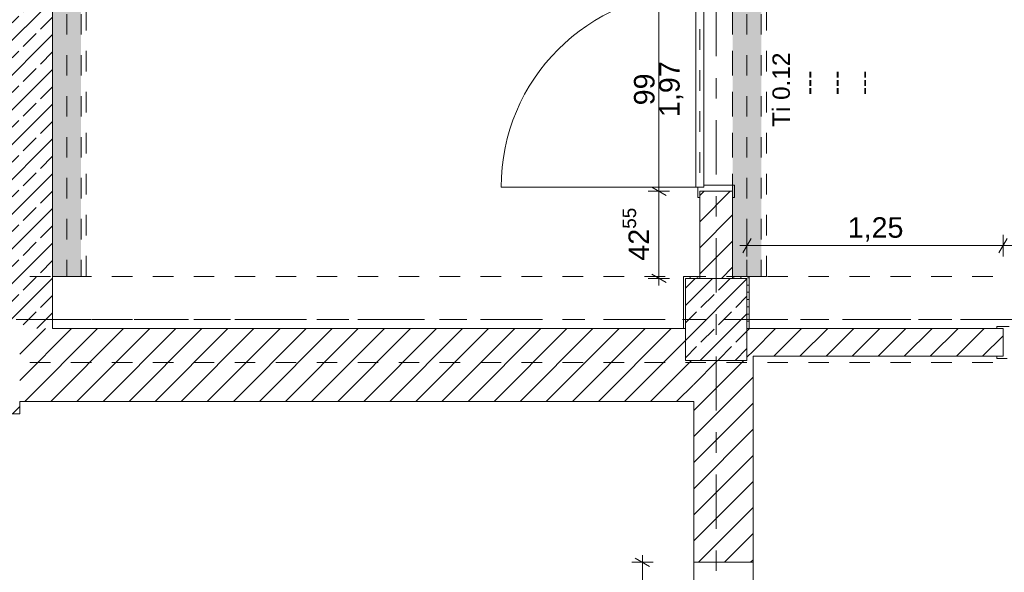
# Model space of a CAD drawing. Header units: metres. Extents: x -3.6 to 84.5, y -11 to 16.8.
# Tile 26 of 78: x 15.1 to 19.9, y 7.1 to 9.8. Entities that reach past the tile are written whole.
import ezdxf

# ---------------------------------------------------------------- set-up
doc = ezdxf.new("R2010")
doc.units = ezdxf.units.M
doc.header["$MEASUREMENT"] = 0
for name, pattern in [('Achse', [0.2, 0.1, -0.05, 0, -0.05]), ('Strichlinie doppelt', [0.546806, 0.264583, -0.105833, 0.070556, -0.105833]), ('Strichlinie eng', [0.115, 0.075, -0.04]), ('Untersicht', [0.1, 0.075, -0.025]), ('Wipeout_Contour', [1, 0, -1])]:
    doc.linetypes.add(name, pattern=pattern)
for name, color, linetype in [('152 - Bemaßung_ Beschriftung.Ausbau', 7, 'Continuous'), ('451 - Universal.Achsen Raster', 7, 'Continuous'), ('605 - Struktur.Wand Innen', 7, 'Continuous'), ('607 - Struktur.Stütze', 7, 'Continuous'), ('608 - Struktur.Träger', 7, 'Continuous'), ('612 - Struktur.Stahlbau', 7, 'Continuous'), ('650 - Abdeckung.Fußboden Aufbau', 7, 'Continuous'), ('Neubau_612 - Struktur.Stahlbau', 7, 'Continuous'), ('Neubau_653 - Abdeckung.TB Verkofferung', 7, 'Continuous')]:
    doc.layers.add(name, color=color, linetype=linetype)
doc.styles.add('ERSTELLTER_STIL_2', font='txt')
doc.dimstyles.new('ERSTELLTER_STIL__1', dxfattribs={"dimtxt": 0.1, "dimasz": 0.0532, "dimexe": 0.18, "dimexo": 0.0625, "dimgap": 0, "dimtad": 1, "dimtih": 1, "dimtoh": 1, "dimzin": 0, "dimdsep": 46, "dimtxsty": 'ERSTELLTER_STIL_2', "dimblk": 'ARROWHEAD_2', "dimblk1": 'ARROWHEAD_2', "dimblk2": 'ARROWHEAD_2', "dimcen": 0.09, "dimse1": 1, "dimse2": 1, "dimclrd": 7, "dimclre": 7, "dimclrt": 7, "dimazin": 0, "dimtfac": 1, "dimtdec": 4, "dimtmove": 0, "dimatfit": 3, "dimfxl": 1, "dimtolj": 1, "dimtzin": 0, "dimarcsym": 0})
doc.dimstyles.new('ERSTELLTER_STIL__2', dxfattribs={"dimtxt": 0.1, "dimasz": 0.0532, "dimexe": 0.18, "dimexo": 0.0625, "dimgap": 0, "dimtad": 1, "dimtih": 1, "dimtoh": 1, "dimzin": 0, "dimdsep": 46, "dimtxsty": 'ERSTELLTER_STIL_2', "dimblk": 'ARROWHEAD_2', "dimblk1": 'ARROWHEAD_2', "dimblk2": 'ARROWHEAD_2', "dimcen": 0.09, "dimse1": 1, "dimse2": 1, "dimclrd": 7, "dimclre": 7, "dimclrt": 7, "dimazin": 0, "dimtfac": 1, "dimtdec": 4, "dimtmove": 2, "dimatfit": 3, "dimfxl": 1, "dimtolj": 1, "dimtzin": 0, "dimarcsym": 0})
doc.dimstyles.new('ERSTELLTER_STIL__3', dxfattribs={"dimtxt": 0.1, "dimasz": 0.0532, "dimexe": 0.18, "dimexo": 0.0625, "dimgap": 0, "dimtad": 1, "dimzin": 0, "dimdsep": 46, "dimtxsty": 'ERSTELLTER_STIL_2', "dimblk": 'ARROWHEAD_2', "dimblk1": 'ARROWHEAD_2', "dimblk2": 'ARROWHEAD_2', "dimcen": 0.09, "dimse1": 1, "dimse2": 1, "dimclrd": 7, "dimclre": 7, "dimclrt": 7, "dimazin": 0, "dimtfac": 1, "dimtdec": 4, "dimtmove": 0, "dimatfit": 3, "dimfxl": 1, "dimtolj": 1, "dimtzin": 0, "dimarcsym": 0})
pattern_1 = [(45, (0, 0), (-0.0636396, 0.0636396), [])]
pattern_2 = [(45, (0, 0), (-0.0848528, 0.0848528), []), (45, (-0.04243, 0.04243), (-0.0848528, 0.0848528), [0.09, -0.03])]
pattern_3 = [(45, (0, 0), (-0.01767767, 0.01767767), [0, -0.025])]

# ---------------------------------------------------------------- blocks, each defined once
blk = doc.blocks.new('*D18')
at = {"layer": '152 - Bemaßung_ Beschriftung.Ausbau', "color": 7, "linetype": 'Continuous', "lineweight": 5}
for p, q in [((18.2225, 7.115), (18.1175, 7.115)), ((18.205, 7.0948), (18.135, 7.1352)), ((18.17, 7.115), (18.17, 7.1492)), ((18.17, 6.29), (18.17, 7.115)), ((18.135, 6.3102), (18.205, 6.2698)), ((18.2225, 6.29), (18.1175, 6.29))]:
    blk.add_line(p, q, dxfattribs=at)
at = {"layer": '152 - Bemaßung_ Beschriftung.Ausbau', "color": 7, "lineweight": 5, "char_height": 0.1, "attachment_point": 7, "rotation": 90, "style": 'ERSTELLTER_STIL_2'}
for s, insert in [('\\A1;{\\pql;\\fArial|b0|i0|c0|p38;82\\fArial|b0|i0|c0|p38;\\A1{\\H.66x;\\S5^  ;}}', (18.1516, 6.6016)), ('\\A1;{\\pql;\\fArial|b0|i0|c0|p38;1,86}', (18.29, 6.5695))]:
    blk.add_mtext(s, dxfattribs=dict(at, insert=insert))
blk = doc.blocks.new('ARROWHEAD_2')
at = {"color": 0, "linetype": 'Continuous', "lineweight": 0}
for p, q in [((0, 0), (-1, 0)), ((-0.378, -0.655), (0.378, 0.655))]:
    blk.add_line(p, q, dxfattribs=at)
blk = doc.blocks.new('*D178')
at = {"layer": '152 - Bemaßung_ Beschriftung.Ausbau', "color": 7, "linetype": 'Continuous', "lineweight": 5}
for p, q in [((-0.125, 14.8025), (-0.125, 14.9075)), ((-0.015, 14.8025), (-0.015, 14.9075)), ((-0.1592, 14.855), (-0.125, 14.855)), ((-0.1048, 14.89), (-0.1452, 14.82)), ((-0.125, 14.855), (-0.015, 14.855)), ((0.0052, 14.89), (-0.0352, 14.82)), ((-0.015, 14.855), (31.315, 14.855))]:
    blk.add_line(p, q, dxfattribs=at)
at = {"layer": '152 - Bemaßung_ Beschriftung.Ausbau', "color": 7, "lineweight": 5, "insert": (-0.1401, 14.8645), "char_height": 0.1, "attachment_point": 7, "style": 'ERSTELLTER_STIL_2'}
blk.add_mtext('\\A1;{\\pql;\\fArial|b0|i0|c0|p38;11}', dxfattribs=at)
blk = doc.blocks.new('*D179')
at = {"layer": '152 - Bemaßung_ Beschriftung.Ausbau', "color": 7, "linetype": 'Continuous', "lineweight": 5}
for p, q in [((0.0052, 14.89), (-0.0352, 14.82)), ((-0.015, 14.855), (31.315, 14.855))]:
    blk.add_line(p, q, dxfattribs=at)
blk = doc.blocks.new('*D189')
at = {"layer": '152 - Bemaßung_ Beschriftung.Ausbau', "color": 7, "linetype": 'Continuous', "lineweight": 5}
for p, q in [((18.68, 8.6075), (18.68, 8.7125)), ((19.93, 8.6075), (19.93, 8.7125)), ((18.6458, 8.66), (18.68, 8.66)), ((18.7002, 8.695), (18.6598, 8.625)), ((18.68, 8.66), (19.93, 8.66)), ((19.9502, 8.695), (19.9098, 8.625))]:
    blk.add_line(p, q, dxfattribs=at)
at = {"layer": '152 - Bemaßung_ Beschriftung.Ausbau', "color": 7, "lineweight": 5, "insert": (19.172, 8.68), "char_height": 0.1, "attachment_point": 7, "style": 'ERSTELLTER_STIL_2'}
blk.add_mtext('\\A1;{\\pql;\\fArial|b0|i0|c0|p38;1,25}', dxfattribs=at)
blk = doc.blocks.new('*D190')
at = {"layer": '152 - Bemaßung_ Beschriftung.Ausbau', "color": 7, "linetype": 'Continuous', "lineweight": 5}
for p, q in [((19.93, 8.6075), (19.93, 8.7125)), ((20.92, 8.6075), (20.92, 8.7125)), ((19.9502, 8.695), (19.9098, 8.625)), ((19.93, 8.66), (20.92, 8.66)), ((20.8998, 8.625), (20.9402, 8.695)), ((20.92, 8.66), (20.9542, 8.66))]:
    blk.add_line(p, q, dxfattribs=at)
at = {"layer": '152 - Bemaßung_ Beschriftung.Ausbau', "color": 7, "lineweight": 5, "char_height": 0.1, "attachment_point": 7, "style": 'ERSTELLTER_STIL_2'}
for s, insert in [('\\A1;{\\pql;\\fArial|b0|i0|c0|p38;99}', (20.3491, 8.68)), ('\\A1;{\\pql;\\fArial|b0|i0|c0|p38;1,97}', (20.292, 8.54))]:
    blk.add_mtext(s, dxfattribs=dict(at, insert=insert))
blk = doc.blocks.new('*D191')
at = {"layer": '152 - Bemaßung_ Beschriftung.Ausbau', "color": 7, "linetype": 'Continuous', "lineweight": 5}
for p, q in [((18.215, 8.9457), (18.285, 8.9053)), ((18.3025, 8.9255), (18.1975, 8.9255)), ((18.25, 8.5), (18.25, 8.9255)), ((18.215, 8.5202), (18.285, 8.4798)), ((18.3025, 8.5), (18.1975, 8.5)), ((18.25, 8.4658), (18.25, 8.5))]:
    blk.add_line(p, q, dxfattribs=at)
at = {"layer": '152 - Bemaßung_ Beschriftung.Ausbau', "color": 7, "lineweight": 5, "insert": (18.2311, 8.5868), "char_height": 0.1, "attachment_point": 7, "rotation": 90, "style": 'ERSTELLTER_STIL_2'}
blk.add_mtext('\\A1;{\\pql;\\fArial|b0|i0|c0|p38;42\\fArial|b0|i0|c0|p38;\\A1{\\H.66x;\\S55^  ;}}', dxfattribs=at)
blk = doc.blocks.new('*D192')
at = {"layer": '152 - Bemaßung_ Beschriftung.Ausbau', "color": 7, "linetype": 'Continuous', "lineweight": 5}
for p, q in [((18.25, 9.9155), (18.25, 9.9497)), ((18.3025, 9.9155), (18.1975, 9.9155)), ((18.285, 9.8953), (18.215, 9.9357)), ((18.25, 8.9255), (18.25, 9.9155)), ((18.215, 8.9457), (18.285, 8.9053)), ((18.3025, 8.9255), (18.1975, 8.9255))]:
    blk.add_line(p, q, dxfattribs=at)
at = {"layer": '152 - Bemaßung_ Beschriftung.Ausbau', "color": 7, "lineweight": 5, "char_height": 0.1, "attachment_point": 7, "rotation": 90, "style": 'ERSTELLTER_STIL_2'}
for s, insert in [('\\A1;{\\pql;\\fArial|b0|i0|c0|p38;1,97}', (18.37, 9.2875)), ('\\A1;{\\pql;\\fArial|b0|i0|c0|p38;99}', (18.23, 9.3446))]:
    blk.add_mtext(s, dxfattribs=dict(at, insert=insert))

msp = doc.modelspace()

# ---------------------------------------------------------------- hatches: boundary and pattern name
at = {"layer": '605 - Struktur.Wand Innen', "linetype": 'Continuous', "lineweight": 0, "true_color": 0x000000}
h = msp.add_hatch(dxfattribs=at)
h.set_pattern_fill('Beton__Stahlbeton_0001', color=18, style=0, pattern_type=2)
h.set_pattern_definition(pattern_2)
h.paths.add_polyline_path([(14.84, 8.5), (15.08, 8.5), (15.08, 8.255), (15.29, 8.255), (15.29, 13.33), (15.08, 13.33), (15.08, 13), (14.84, 13)])
at = {"layer": '612 - Struktur.Stahlbau', "linetype": 'Continuous', "lineweight": 0, "true_color": 0x30307f}
msp.add_hatch(color=177, dxfattribs=at).paths.add_polyline_path([(15.29, 12.99), (15.43, 12.99), (15.43, 8.51), (15.29, 8.51)])

# ---------------------------------------------------------------- linework, layer by layer
at = {"layer": '451 - Universal.Achsen Raster', "color": 160, "linetype": 'Strichlinie doppelt', "lineweight": 9, "true_color": 0x3232ff}
msp.add_line((64.935, 8.3), (-3.175, 8.3), dxfattribs=at)
at = {"layer": '605 - Struktur.Wand Innen', "color": 7, "linetype": 'Continuous', "lineweight": 13}
msp.add_line((18.62, 8.9555), (18.47, 8.9555), dxfattribs=at)
at = {"layer": '605 - Struktur.Wand Innen', "color": 7, "linetype": 'Continuous', "lineweight": 18, "flags": 128}
msp.add_lwpolyline([(15.29, 8.255), (15.29, 13.33)], dxfattribs=at)
at = {"layer": '608 - Struktur.Träger', "color": 7, "linetype": 'Achse', "lineweight": 9}
msp.add_line((0.38, 8.3), (61.88, 8.3), dxfattribs=at)
at = {"layer": '650 - Abdeckung.Fußboden Aufbau', "color": 7, "linetype": 'Continuous', "lineweight": 13, "flags": 128}
for points in [[(18.45, 12.99), (18.37, 12.99), (18.37, 13.33), (15.29, 13.33), (15.29, 8.255)], [(15.29, 8.255), (18.37, 8.255), (18.37, 8.51), (18.45, 8.51), (18.45, 8.9255)], [(18.45, 8.9255), (18.61, 8.9255), (18.61, 8.51), (18.69, 8.51), (18.69, 8.2555), (19.93, 8.2555), (19.93, 8.12)], [(18.71, 8.12), (18.71, 7.115), (18.42, 7.115), (18.42, 7.9), (15.13, 7.9), (15.13, 7.84), (14.84, 7.84), (14.84, 8.09), (14.64, 8.09)], [(19.93, 8.12), (18.71, 8.12)]]:
    msp.add_lwpolyline(points, dxfattribs=at)
at = {"layer": '650 - Abdeckung.Fußboden Aufbau', "color": 7, "linetype": 'Strichlinie eng', "lineweight": 13, "flags": 128}
for points in [[(18.45, 9.9155), (18.45, 8.9255)], [(20.92, 8.12), (19.93, 8.12)]]:
    msp.add_lwpolyline(points, dxfattribs=at)
at = {"layer": 'Neubau_612 - Struktur.Stahlbau', "color": 1, "linetype": 'Untersicht', "lineweight": 13}
for p, q in [((15.29, 12.99), (15.29, 8.51)), ((15.43, 12.99), (15.43, 8.51)), ((18.75, 12.99), (18.75, 8.51)), ((15.29, 8.51), (15.43, 8.51))]:
    msp.add_line(p, q, dxfattribs=at)
at = {"layer": 'Neubau_612 - Struktur.Stahlbau', "color": 1, "linetype": 'Achse', "lineweight": 9}
for p, q in [((15.36, 12.99), (15.36, 8.51)), ((18.68, 12.99), (18.68, 8.51))]:
    msp.add_line(p, q, dxfattribs=at)
at = {"layer": 'Neubau_653 - Abdeckung.TB Verkofferung', "color": 1, "linetype": 'Untersicht', "lineweight": 9}
for p, q in [((15.29, 8.51), (15.29, 12.99)), ((15.455, 8.51), (15.455, 12.99)), ((18.61, 8.51), (18.61, 12.99)), ((18.775, 8.51), (18.775, 12.99)), ((15.455, 8.51), (15.29, 8.51)), ((18.775, 8.51), (18.61, 8.51))]:
    msp.add_line(p, q, dxfattribs=at)

# ---------------------------------------------------------------- texts
at = {"layer": '605 - Struktur.Wand Innen', "color": 7, "lineweight": 9, "char_height": 0.085, "rotation": 90, "style": 'ERSTELLTER_STIL_2'}
for s, insert, attachment_point in [('\\A1;{\\pqc;\\pt0;\\fArial|b0|i0|c0|p38;Ti 0.12}', (18.8906, 9.4205), 8), ('\\A1;{\\pql;\\pt0;\\fArial|b0|i0|c0|p38;---}', (18.9378, 9.3949), 1), ('\\A1;{\\pql;\\pt0;\\fArial|b0|i0|c0|p38;---}', (19.0713, 9.3949), 1), ('\\A1;{\\pql;\\pt0;\\fArial|b0|i0|c0|p38;---}', (19.2049, 9.3949), 1), ('\\A1;{\\pqr;\\pt0;\\fArial|b0|i0|c0|p38;}', (18.9183, 9.3296), 3), ('\\A1;{\\pqr;\\pt0;\\fArial|b0|i0|c0|p38;}', (19.0519, 9.3296), 3), ('\\A1;{\\pqr;\\pt0;\\fArial|b0|i0|c0|p38;}', (19.1855, 9.3296), 3)]:
    msp.add_mtext(s, dxfattribs=dict(at, insert=insert, attachment_point=attachment_point))

# ---------------------------------------------------------------- next in the draw order: wipeouts: each hides what was drawn before it
at = {"color": 254, "linetype": 'Wipeout_Contour', "lineweight": 0, "ltscale": 81.921718}
msp.add_wipeout([(18.45, 8.5), (18.61, 8.5), (18.61, 8.9255), (18.45, 8.9255)], dxfattribs=at).dxf.layer = '605 - Struktur.Wand Innen'
at = {"color": 254, "linetype": 'Wipeout_Contour', "lineweight": 0, "ltscale": 83.939816}
msp.add_wipeout([(18.71, 8.12), (19.93, 8.12), (19.93, 8.2555), (18.71, 8.2555)], dxfattribs=at).dxf.layer = '605 - Struktur.Wand Innen'
at = {"color": 254, "linetype": 'Wipeout_Contour', "lineweight": 0, "ltscale": 67.72537}
msp.add_wipeout([(14.84, 7.9), (14.84, 7.84), (15.13, 7.84), (15.13, 7.9)], dxfattribs=at).dxf.layer = '605 - Struktur.Wand Innen'
at = {"color": 254, "linetype": 'Wipeout_Contour', "lineweight": 0, "ltscale": 80.121936}
msp.add_wipeout([(18.42, 7.9), (18.42, 7.115), (18.71, 7.115), (18.71, 7.9)], dxfattribs=at).dxf.layer = '605 - Struktur.Wand Innen'

# ---------------------------------------------------------------- next in the draw order: hatches: boundary and pattern name
at = {"layer": '605 - Struktur.Wand Innen', "linetype": 'Continuous', "lineweight": 0, "true_color": 0x000000}
h = msp.add_hatch(dxfattribs=at)
h.set_pattern_fill('MW_Ziegel_0001', color=18, style=0, pattern_type=2)
h.set_pattern_definition(pattern_1)
h.paths.add_polyline_path([(18.45, 8.5), (18.61, 8.5), (18.61, 8.9255), (18.45, 8.9255)])
h = msp.add_hatch(dxfattribs=at)
h.set_pattern_fill('MW_Ziegel_0001', color=18, style=0, pattern_type=2)
h.set_pattern_definition(pattern_1)
h.paths.add_polyline_path([(18.71, 8.12), (19.93, 8.12), (19.93, 8.2555), (18.71, 8.2555)])
h = msp.add_hatch(dxfattribs=at)
h.set_pattern_fill('MW_Ziegel_0001', color=18, style=0, pattern_type=2)
h.set_pattern_definition(pattern_1)
h.paths.add_polyline_path([(14.84, 7.9), (14.84, 7.84), (15.13, 7.84), (15.13, 7.9)])
h = msp.add_hatch(dxfattribs=at)
h.set_pattern_fill('MW_Ziegel_0001', color=18, style=0, pattern_type=2)
h.set_pattern_definition(pattern_1)
h.paths.add_polyline_path([(18.42, 7.9), (18.42, 7.115), (18.71, 7.115), (18.71, 7.9)])
at = {"layer": '612 - Struktur.Stahlbau', "linetype": 'Continuous', "lineweight": 0, "true_color": 0x30307f}
msp.add_hatch(color=177, dxfattribs=at).paths.add_polyline_path([(18.61, 12.99), (18.75, 12.99), (18.75, 8.51), (18.61, 8.51)])

# ---------------------------------------------------------------- next in the draw order: linework, layer by layer
at = {"layer": '605 - Struktur.Wand Innen', "color": 7, "linetype": 'Continuous', "lineweight": 13}
for p, q in [((18.43, 8.9455), (18.43, 9.8955)), ((18.47, 9.8955), (18.47, 8.9455)), ((18.43, 8.9455), (17.48, 8.9455)), ((18.47, 8.9455), (18.43, 8.9455)), ((18.47, 8.9455), (18.44, 8.9455)), ((18.44, 8.9455), (18.44, 8.8955)), ((18.47, 8.9555), (18.47, 8.9455)), ((18.62, 8.8955), (18.62, 8.9555)), ((18.44, 8.8955), (18.45, 8.8955)), ((18.45, 8.8955), (18.45, 8.9255)), ((18.45, 8.9255), (18.61, 8.9255)), ((18.61, 8.9255), (18.61, 8.8955)), ((18.61, 8.8955), (18.62, 8.8955)), ((19.9, 8.2555), (19.9, 8.2655)), ((19.9, 8.2655), (19.96, 8.2655)), ((19.93, 8.2555), (19.9, 8.2555)), ((19.93, 8.12), (19.93, 8.2555)), ((19.9, 8.11), (19.9, 8.12)), ((19.9, 8.12), (19.93, 8.12)), ((19.95, 8.11), (19.9, 8.11))]:
    msp.add_line(p, q, dxfattribs=at)
at = {"layer": '605 - Struktur.Wand Innen', "color": 7, "linetype": 'Continuous', "lineweight": 18}
for p, q in [((18.45, 8.9255), (18.61, 8.9255)), ((18.45, 8.9255), (18.61, 8.9255)), ((18.45, 8.9255), (18.61, 8.9255)), ((19.93, 8.2555), (19.93, 8.12)), ((19.93, 8.2555), (19.93, 8.12)), ((19.93, 8.2555), (19.93, 8.12)), ((18.42, 7.115), (18.71, 7.115)), ((18.42, 7.115), (18.71, 7.115))]:
    msp.add_line(p, q, dxfattribs=at)
at = {"layer": '605 - Struktur.Wand Innen', "color": 7, "linetype": 'Continuous', "lineweight": 9}
for p, q in [((18.42, 6.29), (18.42, 7.115)), ((18.71, 6.29), (18.71, 7.115))]:
    msp.add_line(p, q, dxfattribs=at)
at = {"layer": '605 - Struktur.Wand Innen', "color": 7, "linetype": 'Continuous', "lineweight": 18, "flags": 128}
for points in [[(18.45, 8.9255), (18.45, 8.5)], [(18.61, 8.5), (18.61, 8.9255)], [(19.93, 8.2555), (18.71, 8.2555)], [(18.71, 8.12), (19.93, 8.12)], [(15.13, 7.84), (15.13, 7.9)], [(18.42, 7.9), (18.42, 7.115)], [(18.71, 7.115), (18.71, 7.9)], [(14.84, 7.84), (15.13, 7.84)]]:
    msp.add_lwpolyline(points, dxfattribs=at)
at = {"layer": '605 - Struktur.Wand Innen', "color": 7, "linetype": 'Continuous', "lineweight": 9}
msp.add_arc((18.43, 8.9455), 0.95, 90, 180, dxfattribs=at)
at = {"layer": '608 - Struktur.Träger', "color": 7, "linetype": 'Untersicht', "lineweight": 13}
msp.add_line((0.38, 8.51), (61.88, 8.51), dxfattribs=at)
at = {"layer": 'Neubau_612 - Struktur.Stahlbau', "color": 1, "linetype": 'Untersicht', "lineweight": 13}
for p, q in [((18.61, 12.99), (18.61, 8.51)), ((18.61, 8.51), (18.75, 8.51))]:
    msp.add_line(p, q, dxfattribs=at)

# ---------------------------------------------------------------- next in the draw order: dimensions: what is measured, and where the dimension line sits
at = {"layer": '152 - Bemaßung_ Beschriftung.Ausbau', "color": 7, "linetype": 'Continuous', "lineweight": 5}
for base, p1, p2, picture, middle in [((18.25, 9.9155), (18.44, 8.9255), (18.44, 9.9155), '*D192', (18.18, 9.4208)), ((18.25, 8.9255), (18.38, 8.5), (18.44, 8.9255), '*D191', (18.18, 8.8362)), ((18.1699889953, 7.115), (18.4199889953, 6.29), (18.4199889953, 7.115), '*D18', (18.099988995, 6.8128662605))]:
    dim = msp.add_linear_dim(base=base, p1=p1, p2=p2, angle=90, dimstyle='ERSTELLTER_STIL__3', dxfattribs=at)
    dim.commit()
    dim.dimension.update_dxf_attribs({"geometry": picture, "text_midpoint": middle, "dimtype": 160, "text_rotation": 90})
dim = msp.add_linear_dim(base=(20.92, 8.66), p1=(19.93, 8.2655), p2=(20.92, 8.2655), dimstyle='ERSTELLTER_STIL__1', dxfattribs=at)
dim.commit()
dim.dimension.update_dxf_attribs({"geometry": '*D190', "text_midpoint": (20.4253, 8.73), "dimtype": 160})

# ---------------------------------------------------------------- next in the draw order: wipeouts: each hides what was drawn before it
at = {"color": 254, "linetype": 'Wipeout_Contour', "lineweight": 0, "ltscale": 120.636407}
msp.add_wipeout([(18.5834, 8.1), (18.42, 7.9), (18.71, 7.9), (18.71, 8.255), (18.68, 8.2183), (18.68, 8.1)], dxfattribs=at).dxf.layer = '605 - Struktur.Wand Innen'

# ---------------------------------------------------------------- next in the draw order: hatches: boundary and pattern name
at = {"layer": '605 - Struktur.Wand Innen', "linetype": 'Continuous', "lineweight": 0, "true_color": 0x000000}
h = msp.add_hatch(dxfattribs=at)
h.set_pattern_fill('MW_Ziegel_0001', color=18, style=0, pattern_type=2)
h.set_pattern_definition(pattern_1)
h.paths.add_polyline_path([(18.5834, 8.1), (18.42, 7.9), (18.71, 7.9), (18.71, 8.255), (18.68, 8.2183), (18.68, 8.1)])

# ---------------------------------------------------------------- next in the draw order: linework, layer by layer
at = {"layer": '605 - Struktur.Wand Innen', "color": 7, "linetype": 'Continuous', "lineweight": 18, "flags": 128}
msp.add_lwpolyline([(18.71, 8.12), (18.71, 7.9)], dxfattribs=at)

# ---------------------------------------------------------------- next in the draw order: wipeouts: each hides what was drawn before it
at = {"color": 254, "linetype": 'Wipeout_Contour', "lineweight": 0, "ltscale": 113.818503}
msp.add_wipeout([(15.13, 8.255), (15.13, 7.9), (18.42, 7.9), (18.42, 8.1), (18.38, 8.1), (18.38, 8.255)], dxfattribs=at).dxf.layer = '605 - Struktur.Wand Innen'
at = {"color": 254, "linetype": 'Wipeout_Contour', "lineweight": 0, "ltscale": 61.961786}
msp.add_wipeout([(18.68, 8.255), (18.68, 8.2183), (18.71, 8.255)], dxfattribs=at).dxf.layer = '605 - Struktur.Wand Innen'

# ---------------------------------------------------------------- next in the draw order: hatches: boundary and pattern name
at = {"layer": '605 - Struktur.Wand Innen', "linetype": 'Continuous', "lineweight": 0, "true_color": 0x000000}
h = msp.add_hatch(dxfattribs=at)
h.set_pattern_fill('MW_Ziegel_0001', color=18, style=0, pattern_type=2)
h.set_pattern_definition(pattern_1)
h.paths.add_polyline_path([(15.13, 8.255), (15.13, 7.9), (18.42, 7.9), (18.42, 8.1), (18.38, 8.1), (18.38, 8.255)])
h = msp.add_hatch(dxfattribs=at)
h.set_pattern_fill('MW_Ziegel_0001', color=18, style=0, pattern_type=2)
h.set_pattern_definition(pattern_1)
h.paths.add_polyline_path([(18.68, 8.255), (18.68, 8.2183), (18.71, 8.255)])
at = {"layer": '607 - Struktur.Stütze', "linetype": 'Continuous', "lineweight": 0, "true_color": 0x000000}
h = msp.add_hatch(dxfattribs=at)
h.set_pattern_fill('Gips_0001', color=18, style=0, pattern_type=2)
h.set_pattern_definition(pattern_3)
h.paths.add_polyline_path([(18.45, 8.51), (18.37, 8.51), (18.37, 8.255), (18.38, 8.255), (18.38, 8.5), (18.45, 8.5)])
h = msp.add_hatch(dxfattribs=at)
h.set_pattern_fill('Gips_0001', color=18, style=0, pattern_type=2)
h.set_pattern_definition(pattern_3)
h.paths.add_polyline_path([(18.69, 8.51), (18.61, 8.51), (18.61, 8.5), (18.68, 8.5), (18.68, 8.255), (18.69, 8.255)])

# ---------------------------------------------------------------- next in the draw order: linework, layer by layer
at = {"layer": '605 - Struktur.Wand Innen', "color": 7, "linetype": 'Continuous', "lineweight": 18, "flags": 128}
for points in [[(18.38, 8.255), (15.29, 8.255)], [(18.71, 8.255), (18.68, 8.255)]]:
    msp.add_lwpolyline(points, dxfattribs=at)
at = {"layer": '607 - Struktur.Stütze', "color": 7, "linetype": 'Continuous', "lineweight": 5, "flags": 128}
for points in [[(18.45, 8.51), (18.37, 8.51), (18.37, 8.255)], [(18.69, 8.255), (18.69, 8.51), (18.61, 8.51)]]:
    msp.add_lwpolyline(points, dxfattribs=at)

# ---------------------------------------------------------------- next in the draw order: dimensions: what is measured, and where the dimension line sits
at = {"layer": '152 - Bemaßung_ Beschriftung.Ausbau', "color": 7, "linetype": 'Continuous', "lineweight": 5}
dim = msp.add_linear_dim(base=(19.93, 8.66), p1=(18.68, 8.5), p2=(19.93, 8.2655), dimstyle='ERSTELLTER_STIL__1', dxfattribs=at)
dim.commit()
dim.dimension.update_dxf_attribs({"geometry": '*D189', "text_midpoint": (19.3018, 8.73), "dimtype": 160})

# ---------------------------------------------------------------- next in the draw order: wipeouts: each hides what was drawn before it
at = {"color": 254, "linetype": 'Wipeout_Contour', "lineweight": 0, "ltscale": 61.112065}
msp.add_wipeout([(18.42, 7.9), (18.5834, 8.1), (18.42, 8.1)], dxfattribs=at).dxf.layer = '605 - Struktur.Wand Innen'

# ---------------------------------------------------------------- next in the draw order: hatches: boundary and pattern name
at = {"layer": '605 - Struktur.Wand Innen', "linetype": 'Continuous', "lineweight": 0, "true_color": 0x000000}
h = msp.add_hatch(dxfattribs=at)
h.set_pattern_fill('MW_Ziegel_0001', color=18, style=0, pattern_type=2)
h.set_pattern_definition(pattern_1)
h.paths.add_polyline_path([(18.42, 7.9), (18.5834, 8.1), (18.42, 8.1)])
at = {"layer": '607 - Struktur.Stütze', "linetype": 'Continuous', "lineweight": 0, "true_color": 0x000000}
h = msp.add_hatch(dxfattribs=at)
h.set_pattern_fill('Beton__Stahlbeton_0001', color=18, style=0, pattern_type=2)
h.set_pattern_definition(pattern_2)
h.paths.add_polyline_path([(18.38, 8.1), (18.68, 8.1), (18.68, 8.5), (18.38, 8.5)])

# ---------------------------------------------------------------- next in the draw order: linework, layer by layer
at = {"layer": '451 - Universal.Achsen Raster', "color": 160, "linetype": 'Strichlinie doppelt', "lineweight": 9, "true_color": 0x3232ff}
msp.add_line((18.53, -10.585), (18.53, 16.355), dxfattribs=at)
at = {"layer": '605 - Struktur.Wand Innen', "color": 7, "linetype": 'Continuous', "lineweight": 18, "flags": 128}
msp.add_lwpolyline([(15.13, 7.9), (18.42, 7.9)], dxfattribs=at)
at = {"layer": '607 - Struktur.Stütze', "color": 7, "linetype": 'Continuous', "lineweight": 13, "flags": 128}
msp.add_lwpolyline([(18.38, 8.1), (18.68, 8.1), (18.68, 8.5), (18.38, 8.5)], close=True, dxfattribs=at)
at = {"layer": '608 - Struktur.Träger', "color": 7, "linetype": 'Untersicht', "lineweight": 13}
msp.add_line((0.38, 8.09), (61.88, 8.09), dxfattribs=at)

# ---------------------------------------------------------------- next in the draw order: dimensions: what is measured, and where the dimension line sits
at = {"layer": '152 - Bemaßung_ Beschriftung.Ausbau', "color": 7, "linetype": 'Continuous', "lineweight": 5}
for p1, p2, dimstyle, picture, middle in [((-0.125, 13.805), (-0.015, 6.855), 'ERSTELLTER_STIL__2', '*D178', (-0.0639, 14.9145)), ((-0.015, 6.855), (-0.015, 13.695), 'ERSTELLTER_STIL__1', '*D179', (-0.018146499, 14.9250000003))]:
    dim = msp.add_linear_dim(base=(-0.015, 14.855), p1=p1, p2=p2, dimstyle=dimstyle, dxfattribs=at)
    dim.commit()
    dim.dimension.update_dxf_attribs({"geometry": picture, "text_midpoint": middle, "dimtype": 160})

doc.saveas('drawing.dxf')
